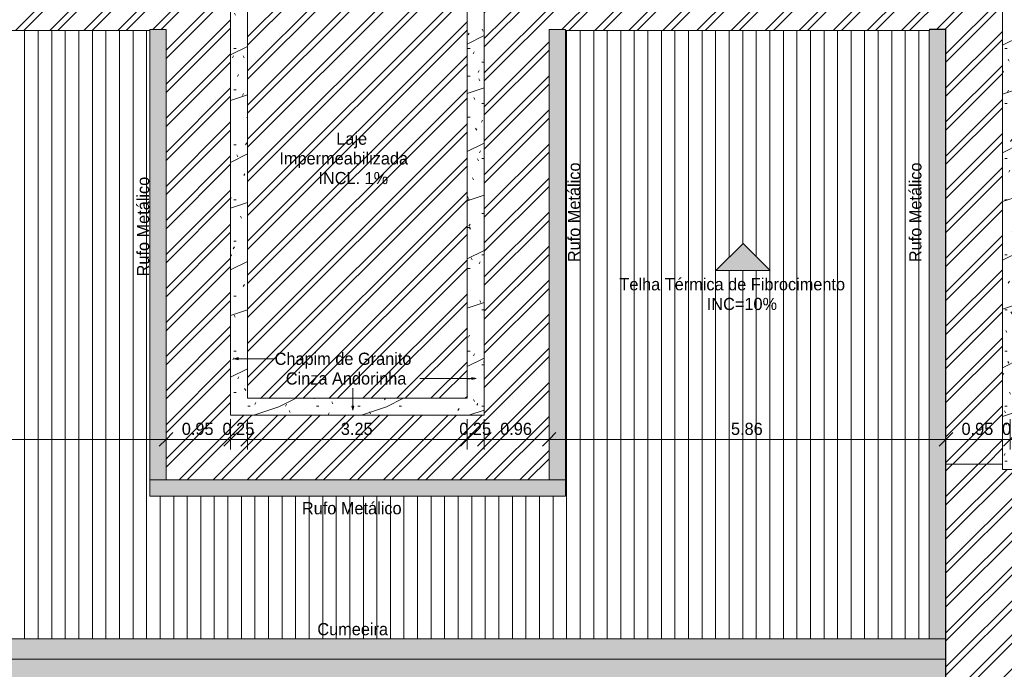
# Model space of a CAD drawing. Header units: millimetres. Extents: x -62808 to 71352, y -27667 to 33271.
# Tile 13 of 71: x -48273 to -33738, y 18669 to 28265. Entities that reach past the tile are written whole.
import ezdxf

# ---------------------------------------------------------------- set-up
doc = ezdxf.new("R2010")
doc.units = ezdxf.units.MM
for name, color, linetype, lineweight in [('A-ANNO-DIMS', 211, 'Continuous', 9), ('A-ANNO-DIMS-100', 211, 'Continuous', 9), ('A-DETL', 90, 'Continuous', 9), ('A-DETL-GENF', 92, 'Continuous', 50), ('A-FLOR', 192, 'Continuous', 18), ('A-GENM', 13, 'Continuous', 9), ('A-ROOF', 132, 'Continuous', 9), ('A-ROOF-OTLN', 132, 'Continuous', 9), ('A-ROOF-PATT', 132, 'Continuous', 9), ('G-ANNO-TEXT', 231, 'Continuous', 9)]:
    doc.layers.add(name, color=color, linetype=linetype, lineweight=lineweight)
doc.styles.add('Century Gothic', font='GOTHIC.TTF', dxfattribs={"height": 180})
doc.dimstyles.new('1_8mm_Century_Gothic', dxfattribs={"dimscale": 304.8, "dimtxt": 187.950289, "dimasz": 0.656168, "dimexe": 0.492126, "dimexo": 0.0625, "dimgap": 0.049213, "dimtad": 1, "dimlfac": 0.001, "dimrnd": 0.01, "dimzin": 0, "dimdsep": 46, "dimtxsty": 'Century Gothic', "dimblk1": 'OBLIQUE', "dimblk2": 'OBLIQUE', "dimsah": 1, "dimcen": 0.09, "dimdle": 0.492126, "dimazin": 0, "dimtfac": 1, "dimtdec": 4, "dimtix": 1, "dimtmove": 0, "dimatfit": 3, "dimfxl": 0.984252, "dimfxlon": 1, "dimtvp": 1, "dimtolj": 1, "dimtzin": 0, "dimarcsym": 2})
pattern_1 = [(0, (0, 0), (812.8, 203.2), [33.528, -576.072, 33.528, -576.072, -3251.2]), (0, (0, 0), (812.8, 203.2), [-1219.2, 33.528, -1185.672, 33.528, -576.072, -1422.4]), (0, (0, 0), (812.8, 203.2), [-3048, 33.528, -372.872, 33.528, -982.472]), (120, (304.8, 101.6), (-582.3764, 602.30545), [33.528, -576.072, 33.528, -576.072, -3251.2]), (120, (304.8, 101.6), (-582.3764, 602.30545), [-1219.2, 33.528, -1185.672, 33.528, -576.072, -1422.4]), (120, (304.8, 101.6), (-582.3764, 602.30545), [-3048, 33.528, -372.872, 33.528, -982.472]), (240, (406.4, 508), (-230.4236, -805.50545), [33.528, -576.072, 33.528, -576.072, -3251.2]), (240, (406.4, 508), (-230.4236, -805.50545), [-1219.2, 33.528, -1185.672, 33.528, -576.072, -1422.4]), (240, (406.4, 508), (-230.4236, -805.50545), [-3048, 33.528, -372.872, 33.528, -982.472])]
pattern_2 = [(216.87, (635, 1587.5), (4762.4943, 3175.0085), [793.75, -7143.75]), (206.565, (1587.5, 1111.25), (-1587.501, -1587.499), [1774.88, -1774.88]), (198.435, (1587.5, 317.5), (-3174.9975, -1587.503), [1004.024, -4016.09])]
pattern_3 = [(45, (0, 0), (-251.4472, 251.4472), []), (45, (0, 381), (-251.4472, 251.4472), [])]

# ---------------------------------------------------------------- blocks, each defined once
blk = doc.blocks.new('Calha1 - Calha-3499570-PLANTA DE IMPERMEABILIZAÇÃO - COBERTURA')
at = {"layer": 'A-GENM', "lineweight": 5}
for points in [[(-34845, 28122), (-34605, 28122), (-34600, 28127), (-34845, 28127)], [(-34600, 9512), (-34600, 28127), (-34605, 28122), (-34605, 9517)]]:
    blk.add_hatch(color=255, dxfattribs=at).paths.add_polyline_path(points)
h = blk.add_hatch(color=255, dxfattribs=at)
h.paths.add_polyline_path([(-34600, 9512), (-33608, 9512), (-33608, 9517), (-34600, 9517)])
h.paths.add_polyline_path([(-34232, 21700), (-33764, 21700), (-33764, 21702), (-34600, 21702), (-34600, 21700), (-34258, 21700)])
at = {"layer": 'A-GENM', "color": 130, "lineweight": 5}
for p, q in [((-34600, 28127), (-34605, 28122)), ((-34600, 21702), (-34600, 21700))]:
    blk.add_line(p, q, dxfattribs=at)
blk = doc.blocks.new('Cumeeira6 - Cumeeira-5176406-PLANTA DE IMPERMEABILIZAÇÃO - COBERTURA')
at = {"layer": 'A-ROOF', "lineweight": 5}
for points in [[(-34959, 18820), (-34607, 18821), (-34607, 19120), (-57905, 19120), (-57905, 18820), (-34978, 18820)], [(-34978, 18519), (-34607, 18519), (-34607, 18820), (-57905, 18820), (-57905, 18519), (-37022, 18519)]]:
    blk.add_hatch(color=31, dxfattribs=at).paths.add_polyline_path(points)
at = {"layer": 'A-ROOF', "color": 130, "lineweight": 5}
for p, q in [((-57707, 19120), (-34607, 19120)), ((-34607, 19120), (-34607, 18820)), ((-57905, 18820), (-34607, 18820)), ((-34607, 18820), (-34607, 18519))]:
    blk.add_line(p, q, dxfattribs=at)
blk = doc.blocks.new('CHAPIM6 - CHAPIM-5294490-PLANTA DE IMPERMEABILIZAÇÃO - COBERTURA')
at = {"layer": 'A-ROOF-PATT', "lineweight": 5}
h = blk.add_hatch(dxfattribs=at)
h.set_pattern_fill('FP_6', color=31, style=0, pattern_type=2)
h.set_pattern_definition(pattern_1)
h.paths.add_polyline_path([(-41665, 22422), (-41415, 22422), (-41415, 29555), (-41665, 29555), (-41665, 22672), (-44910, 22672), (-44910, 29530), (-45160, 29530), (-45160, 22422), (-41665, 22422)])
h = blk.add_hatch(dxfattribs=at)
h.set_pattern_fill('FP_18', color=31, style=0, pattern_type=2)
h.set_pattern_definition(pattern_2)
h.paths.add_polyline_path([(-41665, 22422), (-41415, 22422), (-41415, 29555), (-41665, 29555), (-41665, 22672), (-44910, 22672), (-44910, 29530), (-45160, 29530), (-45160, 22422), (-41665, 22422)])
at = {"layer": 'A-ROOF-OTLN', "color": 130, "lineweight": 5}
for p, q in [((-45160, 22422), (-45160, 29530)), ((-44910, 29530), (-44910, 22672)), ((-41665, 22672), (-41665, 29555)), ((-41415, 29555), (-41415, 22422)), ((-44910, 22672), (-41665, 22672)), ((-41415, 22422), (-45160, 22422))]:
    blk.add_line(p, q, dxfattribs=at)
blk = doc.blocks.new('CHAPIM9 - CHAPIM-5294550-PLANTA DE IMPERMEABILIZAÇÃO - COBERTURA')
at = {"layer": 'A-ROOF-PATT', "lineweight": 5}
h = blk.add_hatch(dxfattribs=at)
h.set_pattern_fill('FP_5', color=31, style=0, pattern_type=2)
h.set_pattern_definition(pattern_1)
h.paths.add_polyline_path([(-32934, 21621), (-30045, 21621), (-30045, 28918), (-33764, 28918), (-33764, 21621), (-33445, 21621)])
h.paths.add_polyline_path([(-30380, 21871), (-33514, 21871), (-33514, 28668), (-30295, 28668), (-30295, 28512), (-30285, 28512), (-30285, 21952), (-30295, 21952), (-30295, 21871)])
h = blk.add_hatch(dxfattribs=at)
h.set_pattern_fill('FP_18', color=31, style=0, pattern_type=2)
h.set_pattern_definition(pattern_2)
h.paths.add_polyline_path([(-32934, 21621), (-30045, 21621), (-30045, 28918), (-33764, 28918), (-33764, 21621), (-33445, 21621)])
h.paths.add_polyline_path([(-30380, 21871), (-33514, 21871), (-33514, 28668), (-30295, 28668), (-30295, 28512), (-30285, 28512), (-30285, 21952), (-30295, 21952), (-30295, 21871)])
at = {"layer": 'A-ROOF-OTLN', "color": 130, "lineweight": 5}
for p, q in [((-33764, 28918), (-30045, 28918)), ((-33764, 21621), (-33764, 28918)), ((-30045, 28918), (-30045, 21621)), ((-33514, 28668), (-33514, 21871)), ((-33514, 28668), (-30295, 28668)), ((-30295, 28512), (-30295, 28668)), ((-30295, 21871), (-30295, 21952)), ((-33514, 21871), (-30295, 21871)), ((-30045, 21621), (-33764, 21621))]:
    blk.add_line(p, q, dxfattribs=at)
blk = doc.blocks.new('BE-PMSa-MOD-ARQ-ESCOLA-EX-000-R_0056_rvt-1-PLANTA DE IMPERMEABILIZAÇÃO - COBERTURA')
at = {"layer": 'A-ROOF-OTLN', "lineweight": 5}
for points in [[(-46112, 21467), (-46112, 28122), (-46352, 28122), (-46352, 21467), (-46218, 21467)], [(-40217, 21467), (-40217, 28122), (-40457, 28122), (-40457, 21467)], [(-34607, 18820), (-34605, 18820), (-34605, 28122), (-34845, 28122), (-34845, 19120), (-34607, 19120), (-34607, 18820)], [(-43628, 21228), (-40217, 21228), (-40217, 21467), (-46352, 21467), (-46352, 21228), (-43663, 21228)], [(-40217, 21228), (-40217, 21228), (-40457, 21228)], [(-34845, 9517), (-34605, 9517), (-34605, 18820), (-34607, 18820), (-34607, 18519), (-34845, 18519), (-34845, 10008)]]:
    blk.add_hatch(color=254, dxfattribs=at).paths.add_polyline_path(points)
at = {"layer": 'A-ROOF-PATT', "lineweight": 5}
h = blk.add_hatch(dxfattribs=at)
h.set_pattern_fill('FP_7', color=31, style=0, pattern_type=2)
h.set_pattern_definition([(270, (0, 313.11), (200, 1e-14), [])])
h.paths.add_polyline_path([(-57707, 19120), (-34845, 19120), (-34845, 28107), (-40217, 28107), (-40217, 21228), (-46352, 21228), (-46352, 28107), (-57707, 28107), (-57707, 19167)])
h.paths.add_polyline_path([(-52195, 24208), (-51795, 24608), (-51395, 24208), (-51714, 24208)])
h.paths.add_polyline_path([(-37995, 24558), (-37595, 24958), (-37195, 24558), (-37739, 24558)])
at = {"layer": 'A-ROOF-OTLN', "color": 130, "lineweight": 5}
for p, q in [((-46352, 28107), (-46352, 21467)), ((-40217, 21467), (-40217, 28107)), ((-34845, 28122), (-34605, 28122)), ((-34845, 28107), (-34845, 19120)), ((-34605, 18820), (-34605, 28122)), ((-46112, 21467), (-46112, 25675)), ((-40457, 25675), (-40457, 21467)), ((-46112, 21467), (-46352, 21467)), ((-46352, 21228), (-46352, 21467)), ((-40217, 21467), (-46352, 21467)), ((-40217, 21467), (-40457, 21467)), ((-40217, 21467), (-40217, 21228)), ((-46352, 21228), (-46352, 21228)), ((-46352, 21228), (-40217, 21228)), ((-40217, 21228), (-40217, 21228)), ((-34605, 18820), (-34607, 18820)), ((-34605, 9517), (-34605, 18820))]:
    blk.add_line(p, q, dxfattribs=at)
at = {"layer": 'A-GENM', "color": 90, "lineweight": 5}
blk.add_blockref('Calha1 - Calha-3499570-PLANTA DE IMPERMEABILIZAÇÃO - COBERTURA', (0, 0), dxfattribs=at)
at = {"layer": 'A-ROOF', "color": 90, "lineweight": 5}
for name in ['CHAPIM6 - CHAPIM-5294490-PLANTA DE IMPERMEABILIZAÇÃO - COBERTURA', 'CHAPIM9 - CHAPIM-5294550-PLANTA DE IMPERMEABILIZAÇÃO - COBERTURA', 'Cumeeira6 - Cumeeira-5176406-PLANTA DE IMPERMEABILIZAÇÃO - COBERTURA']:
    blk.add_blockref(name, (0, 0), dxfattribs=at)
blk = doc.blocks.new('DIMBLOCK37-PLANTA DE IMPERMEABILIZAÇÃO - COBERTURA')
at = {"layer": 'A-ANNO-DIMS-100', "transparency": 16777216}
for p, q in [((-57905, 22365), (-57905, 21915)), ((-57905, 22065), (-57905, 22365)), ((-46112, 22365), (-46112, 21915)), ((-46112, 22065), (-46112, 22365)), ((-57905, 22065), (-57805, 22165)), ((-46112, 22065), (-46012, 22165)), ((-58055, 22065), (-46112, 22065)), ((-57905, 22065), (-58005, 21965)), ((-46112, 22065), (-46212, 21965))]:
    blk.add_line(p, q, dxfattribs=at)
at = {"layer": 'A-ANNO-DIMS-100', "color": 0, "transparency": 16777216, "insert": (-52323, 22311), "char_height": 180, "width": 755.38, "attachment_point": 1, "line_spacing_factor": 0.984502, "style": 'Century Gothic'}
blk.add_mtext('11.79', dxfattribs=at)
blk = doc.blocks.new('_Oblique')
at = {"color": 0, "linetype": 'ByBlock', "lineweight": -2}
blk.add_line((-0.5, -0.5), (0.5, 0.5), dxfattribs=at)
blk = doc.blocks.new('DIMBLOCK38-PLANTA DE IMPERMEABILIZAÇÃO - COBERTURA')
at = {"layer": 'A-ANNO-DIMS-100', "transparency": 16777216}
for p, q in [((-46112, 22365), (-46112, 21915)), ((-46112, 22065), (-46112, 22365)), ((-45160, 22365), (-45160, 21915)), ((-45160, 22065), (-45160, 22365)), ((-46112, 22065), (-46012, 22165)), ((-45160, 22065), (-45060, 22165)), ((-46112, 22065), (-46212, 21965)), ((-46112, 22065), (-45160, 22065)), ((-45160, 22065), (-45260, 21965))]:
    blk.add_line(p, q, dxfattribs=at)
at = {"layer": 'A-ANNO-DIMS-100', "color": 0, "transparency": 16777216, "insert": (-45880, 22311), "char_height": 180, "width": 587.12, "attachment_point": 1, "line_spacing_factor": 0.984502, "style": 'Century Gothic'}
blk.add_mtext('0.95', dxfattribs=at)
blk = doc.blocks.new('DIMBLOCK39-PLANTA DE IMPERMEABILIZAÇÃO - COBERTURA')
at = {"layer": 'A-ANNO-DIMS-100', "transparency": 16777216}
for p, q in [((-45160, 22365), (-45160, 21915)), ((-45160, 22065), (-45160, 22365)), ((-44910, 22365), (-44910, 21915)), ((-44910, 22065), (-44910, 22365)), ((-45160, 22065), (-45060, 22165)), ((-44910, 22065), (-44810, 22165)), ((-45160, 22065), (-45260, 21965)), ((-45160, 22065), (-44910, 22065)), ((-44910, 22065), (-45010, 21965))]:
    blk.add_line(p, q, dxfattribs=at)
at = {"layer": 'A-ANNO-DIMS-100', "color": 0, "transparency": 16777216, "insert": (-45279, 22311), "char_height": 180, "width": 587.12, "attachment_point": 1, "line_spacing_factor": 0.984502, "style": 'Century Gothic'}
blk.add_mtext('0.25', dxfattribs=at)
blk = doc.blocks.new('DIMBLOCK40-PLANTA DE IMPERMEABILIZAÇÃO - COBERTURA')
at = {"layer": 'A-ANNO-DIMS-100', "transparency": 16777216}
for p, q in [((-44910, 22365), (-44910, 21915)), ((-44910, 22065), (-44910, 22365)), ((-41665, 22365), (-41665, 21915)), ((-41665, 22065), (-41665, 22365)), ((-44910, 22065), (-44810, 22165)), ((-41665, 22065), (-41565, 22165)), ((-44910, 22065), (-45010, 21965)), ((-44910, 22065), (-41665, 22065)), ((-41665, 22065), (-41765, 21965))]:
    blk.add_line(p, q, dxfattribs=at)
at = {"layer": 'A-ANNO-DIMS-100', "color": 0, "transparency": 16777216, "insert": (-43532, 22311), "char_height": 180, "width": 587.12, "attachment_point": 1, "line_spacing_factor": 0.984502, "style": 'Century Gothic'}
blk.add_mtext('3.25', dxfattribs=at)
blk = doc.blocks.new('DIMBLOCK41-PLANTA DE IMPERMEABILIZAÇÃO - COBERTURA')
at = {"layer": 'A-ANNO-DIMS-100', "transparency": 16777216}
for p, q in [((-41665, 22365), (-41665, 21915)), ((-41665, 22065), (-41665, 22365)), ((-41415, 22365), (-41415, 21915)), ((-41415, 22065), (-41415, 22365)), ((-41665, 22065), (-41565, 22165)), ((-41415, 22065), (-41315, 22165)), ((-41665, 22065), (-41765, 21965)), ((-41665, 22065), (-41415, 22065)), ((-41415, 22065), (-41515, 21965))]:
    blk.add_line(p, q, dxfattribs=at)
at = {"layer": 'A-ANNO-DIMS-100', "color": 0, "transparency": 16777216, "insert": (-41784, 22311), "char_height": 180, "width": 587.12, "attachment_point": 1, "line_spacing_factor": 0.984502, "style": 'Century Gothic'}
blk.add_mtext('0.25', dxfattribs=at)
blk = doc.blocks.new('DIMBLOCK42-PLANTA DE IMPERMEABILIZAÇÃO - COBERTURA')
at = {"layer": 'A-ANNO-DIMS-100', "transparency": 16777216}
for p, q in [((-41415, 22365), (-41415, 21915)), ((-41415, 22065), (-41415, 22365)), ((-40457, 22365), (-40457, 21915)), ((-40457, 22065), (-40457, 22365)), ((-41415, 22065), (-41315, 22165)), ((-40457, 22065), (-40357, 22165)), ((-41415, 22065), (-41515, 21965)), ((-41415, 22065), (-40457, 22065)), ((-40457, 22065), (-40557, 21965))]:
    blk.add_line(p, q, dxfattribs=at)
at = {"layer": 'A-ANNO-DIMS-100', "color": 0, "transparency": 16777216, "insert": (-41180, 22311), "char_height": 180, "width": 587.12, "attachment_point": 1, "line_spacing_factor": 0.984502, "style": 'Century Gothic'}
blk.add_mtext('0.96', dxfattribs=at)
blk = doc.blocks.new('DIMBLOCK43-PLANTA DE IMPERMEABILIZAÇÃO - COBERTURA')
at = {"layer": 'A-ANNO-DIMS-100', "transparency": 16777216}
for p, q in [((-40457, 22365), (-40457, 21915)), ((-40457, 22065), (-40457, 22365)), ((-34600, 22365), (-34600, 21915)), ((-34600, 22065), (-34600, 22365)), ((-40457, 22065), (-40357, 22165)), ((-34600, 22065), (-34500, 22165)), ((-40457, 22065), (-40557, 21965)), ((-40457, 22065), (-34600, 22065)), ((-34600, 22065), (-34700, 21965))]:
    blk.add_line(p, q, dxfattribs=at)
at = {"layer": 'A-ANNO-DIMS-100', "color": 0, "transparency": 16777216, "insert": (-37773, 22311), "char_height": 180, "width": 587.12, "attachment_point": 1, "line_spacing_factor": 0.984502, "style": 'Century Gothic'}
blk.add_mtext('5.86', dxfattribs=at)
blk = doc.blocks.new('DIMBLOCK44-PLANTA DE IMPERMEABILIZAÇÃO - COBERTURA')
at = {"layer": 'A-ANNO-DIMS-100', "transparency": 16777216}
for p, q in [((-34600, 22365), (-34600, 21915)), ((-34600, 22065), (-34600, 22365)), ((-33652, 22365), (-33652, 21915)), ((-33652, 22065), (-33652, 22365)), ((-34600, 22065), (-34500, 22165)), ((-33652, 22065), (-33552, 22165)), ((-34600, 22065), (-34700, 21965)), ((-34600, 22065), (-33652, 22065)), ((-33652, 22065), (-33752, 21965))]:
    blk.add_line(p, q, dxfattribs=at)
at = {"layer": 'A-ANNO-DIMS-100', "color": 0, "transparency": 16777216, "insert": (-34370, 22311), "char_height": 180, "width": 587.12, "attachment_point": 1, "line_spacing_factor": 0.984502, "style": 'Century Gothic'}
blk.add_mtext('0.95', dxfattribs=at)
blk = doc.blocks.new('DIMBLOCK45-PLANTA DE IMPERMEABILIZAÇÃO - COBERTURA')
at = {"layer": 'A-ANNO-DIMS-100', "transparency": 16777216}
for p, q in [((-33652, 22365), (-33652, 21915)), ((-33652, 22065), (-33652, 22365)), ((-33402, 22365), (-33402, 21915)), ((-33402, 22065), (-33402, 22365)), ((-33652, 22065), (-33552, 22165)), ((-33402, 22065), (-33302, 22165)), ((-33652, 22065), (-33752, 21965)), ((-33652, 22065), (-33402, 22065)), ((-33402, 22065), (-33502, 21965))]:
    blk.add_line(p, q, dxfattribs=at)
at = {"layer": 'A-ANNO-DIMS-100', "color": 0, "transparency": 16777216, "insert": (-33772, 22311), "char_height": 180, "width": 587.12, "attachment_point": 1, "line_spacing_factor": 0.984502, "style": 'Century Gothic'}
blk.add_mtext('0.25', dxfattribs=at)

msp = doc.modelspace()

# ---------------------------------------------------------------- hatches: boundary and pattern name
at = {"layer": 'A-DETL-GENF'}
msp.add_hatch(color=7, dxfattribs=at).paths.add_polyline_path([(-37995.035, 24557.659), (-37195.035, 24557.659), (-37595.035, 24957.659)])
at = {"layer": 'A-FLOR'}
h = msp.add_hatch(dxfattribs=at)
h.set_pattern_fill('FP_1', color=5, style=0, pattern_type=2)
h.set_pattern_definition(pattern_3)
h.paths.add_polyline_path([(10905.45, 21467.33), (16560.45, 21467.33), (16560.45, 28121.882), (16800.45, 28121.882), (16800.45, 28106.882), (23160.45, 28106.882), (23160.45, 28121.882), (23280.45, 28121.882), (23280.45, 29581.882), (19654.453, 29581.882), (19654.453, 29530.223), (19306.453, 29530.223), (19306.453, 29581.882), (15670.45, 29581.882), (15670.45, 29106.882), (15606.202, 29106.882), (15606.202, 25348.723), (15635.453, 25348.723), (15635.453, 25054.723), (15605.45, 25054.723), (15605.45, 22421.882), (11860.45, 22421.882), (11860.45, 25054.723), (11830.453, 25054.723), (11830.453, 25348.723), (11860.45, 25348.723), (11860.45, 29101.882), (11795.45, 29101.882), (11795.45, 29581.882), (4145.453, 29581.882), (4145.453, 29554.723), (3905.45, 29554.723), (3905.45, 29509.723), (3800.453, 29509.723), (3800.453, 29581.882), (934.453, 29581.469), (934.453, 29485.223), (805.45, 29485.223), (805.45, 29530.223), (541.453, 29530.223), (541.453, 29581.882), (-3108.047, 29581.882), (-3108.047, 29530.223), (-3456.047, 29530.223), (-3456.047, 29581.882), (-7105.547, 29581.882), (-7105.547, 29530.223), (-7159.55, 29529.488), (-7159.55, 25348.723), (-7129.547, 25348.723), (-7129.547, 25054.723), (-7159.55, 25054.723), (-7159.55, 22421.882), (-10984.55, 22421.882), (-10984.55, 29581.882), (-18619.547, 29581.877), (-18619.55, 29554.723), (-18649.55, 29554.723), (-18649.55, 25348.723), (-18619.547, 25348.723), (-18619.547, 25054.723), (-18649.55, 25054.723), (-18649.55, 22421.882), (-22394.55, 22421.882), (-22394.55, 25054.723), (-22424.547, 25054.723), (-22424.547, 25348.723), (-22394.55, 25348.723), (-22394.55, 29106.882), (-22509.55, 29106.882), (-22509.55, 29581.882), (-26095.547, 29581.882), (-26095.547, 29530.223), (-26443.547, 29530.223), (-26443.547, 29581.882), (-30090.547, 29581.882), (-30090.547, 29530.223), (-30119.55, 29530.223), (-30119.55, 28918.132), (-30044.55, 28918.132), (-30044.55, 28761.882), (-30034.55, 28761.882), (-30034.55, 21699.507), (-29147.05, 21699.507), (-29147.05, 28106.4), (-23589.55, 28106.882), (-23589.55, 28121.882), (-23349.55, 28121.882), (-23349.102, 21467.33), (-17694.55, 21467.33), (-17694.55, 28121.882), (-11854.55, 28121.882), (-11854.142, 21467.33), (-6204.55, 21467.33), (-6204.55, 28121.882), (-5964.55, 28121.882), (-5964.55, 28106.882), (10665.45, 28106.882), (10665.45, 28121.882), (10905.45, 28121.882), (10905.45, 21494.803)])
h.paths.add_polyline_path([(-43662.471, 21467.33), (-40457.05, 21467.33), (-40457.05, 28121.882), (-40217.05, 28121.882), (-40217.05, 28106.882), (-34844.55, 28106.882), (-34844.55, 28126.882), (-34599.55, 28126.882), (-34599.55, 21701.882), (-33763.547, 21701.882), (-33763.547, 28918.132), (-33612.05, 28918.132), (-33612.05, 29530.223), (-33704.547, 29530.223), (-33704.547, 29581.882), (-41384.547, 29581.882), (-41384.547, 29554.723), (-41414.55, 29554.723), (-41414.55, 22421.882), (-45159.55, 22421.882), (-45159.55, 29521.882), (-45204.55, 29521.882), (-45204.55, 29530.223), (-45213.547, 29530.223), (-45213.547, 29581.882), (-49853.187, 29581.882), (-49853.187, 29527.735), (-50203.187, 29527.735), (-50203.187, 29581.882), (-57845.422, 29581.882), (-57845.422, 29526.723), (-57904.55, 29526.723), (-57904.55, 28121.882), (-57707.05, 28121.882), (-57707.05, 28106.882), (-46352.05, 28106.882), (-46352.05, 28121.882), (-46112.05, 28121.882), (-46111.603, 21467.33), (-43663.367, 21467.33)])
h.paths.add_polyline_path([(11825.45, 29131.882), (11860.45, 29131.882), (11860.45, 29530.223), (11825.45, 29530.223), (11825.45, 29152.686)])
h.paths.add_polyline_path([(-22394.55, 29136.882), (-22394.55, 29530.223), (-22448.547, 29530.223), (-22448.547, 29581.882), (-22479.55, 29581.882), (-22479.55, 29136.882), (-22461.082, 29136.882)])
h.paths.add_polyline_path([(15606.202, 29136.882), (15640.45, 29136.882), (15639.453, 29530.223), (15606.202, 29530.223), (15606.202, 29152.686)])
h.paths.add_polyline_path([(-50183.187, 29547.735), (-50183.047, 29547.875), (-50183.047, 29563.223), (-50049.597, 29563.678), (-50051.437, 29563.235), (-50183.187, 29563.223)])
h = msp.add_hatch(dxfattribs=at)
h.set_pattern_fill('FP_1', color=214, style=0, pattern_type=2)
h.set_pattern_definition(pattern_3)
h.paths.add_polyline_path([(-44909.55, 22671.882), (-41664.55, 22671.889), (-41664.55, 29554.723), (-41684.547, 29554.723), (-41684.547, 29574.723), (-44865.547, 29574.723), (-44865.547, 29530.223), (-44909.55, 29530.223), (-44909.55, 23026.38)])
h.paths.add_polyline_path([(13301.804, 22671.882), (15347.947, 22671.882), (15347.947, 29530.223), (15266.453, 29530.223), (15266.453, 29581.882), (12154.453, 29581.882), (12154.453, 29530.223), (12110.45, 29530.223), (12110.45, 22671.882), (13046.36, 22671.882)])
h.paths.add_polyline_path([(-7900.476, 22671.882), (-7411.958, 22671.882), (-7411.958, 29530.223), (-7453.547, 29530.223), (-7453.547, 29581.882), (-10629.547, 29581.882), (-10629.547, 29554.723), (-10707.05, 29554.723), (-10707.05, 22671.882), (-8411.375, 22671.882)])
h.paths.add_polyline_path([(-20672.937, 22671.882), (-18919.55, 22671.882), (-18919.55, 29574.723), (-22100.547, 29574.723), (-22100.547, 29530.223), (-22144.55, 29530.223), (-22144.55, 22671.882), (-20939.272, 22671.882)])
h = msp.add_hatch(dxfattribs=at)
h.set_pattern_fill('FP_1', color=214, style=0, pattern_type=2)
h.set_pattern_definition(pattern_3)
h.paths.add_polyline_path([(-34599.55, 9517.282), (-29147.05, 9517.282), (-29147.05, 21699.507), (-30044.55, 21699.507), (-30044.55, 21621.442), (-33763.547, 21621.442), (-33763.547, 21699.507), (-34599.55, 21699.507), (-34599.55, 10007.978)])
at = {"layer": 'G-ANNO-TEXT'}
for points in [[(-45106.097, 23256.507), (-45046.097, 23240.43), (-45046.097, 23272.584)], [(-41536.55, 22965.466), (-41596.55, 22981.543), (-41596.55, 22949.389)], [(-43354.288, 22498.357), (-43338.211, 22558.357), (-43370.365, 22558.357)]]:
    msp.add_hatch(color=250, dxfattribs=at).paths.add_polyline_path(points)

# ---------------------------------------------------------------- linework, layer by layer
at = {"layer": 'A-DETL'}
for p, q in [((-37595.035, 24957.659), (-37995.035, 24557.659)), ((-37195.035, 24557.659), (-37595.035, 24957.659)), ((-37995.035, 24557.659), (-37195.035, 24557.659))]:
    msp.add_line(p, q, dxfattribs=at)
at = {"layer": 'A-FLOR'}
for p, q in [((-57707.05, 28106.882), (-46352.05, 28106.882)), ((-46352.05, 28106.882), (-46352.05, 28121.882)), ((-46352.05, 28121.882), (-46112.05, 28121.882)), ((-46112.05, 28121.882), (-46112.05, 25674.626)), ((-40457.05, 25674.626), (-40457.05, 28121.882)), ((-40457.05, 28121.882), (-40217.05, 28121.882)), ((-40217.05, 28121.882), (-40217.05, 28106.882)), ((-40217.05, 28106.882), (-34844.55, 28106.882)), ((-34844.55, 28106.882), (-34844.55, 28126.882)), ((-34844.55, 28126.882), (-34599.55, 28126.882)), ((-34599.55, 28126.882), (-34599.55, 21701.882)), ((-34599.55, 21701.882), (-33763.547, 21701.882)), ((-33763.547, 21699.507), (-34599.55, 21699.507)), ((-34599.55, 21699.507), (-34599.55, 9517.282))]:
    msp.add_line(p, q, dxfattribs=at)
at = {"layer": 'G-ANNO-TEXT', "color": 250}
for p, q in [((-45046.097, 23272.584), (-45106.097, 23256.507)), ((-45106.097, 23256.507), (-45046.097, 23240.43)), ((-45106.097, 23256.507), (-44516.552, 23256.507)), ((-45046.097, 23240.43), (-45046.097, 23272.584)), ((-44516.552, 23256.507), (-44509.937, 23256.507)), ((-42192.025, 22965.466), (-42366.812, 22965.466)), ((-41536.55, 22965.466), (-42192.025, 22965.466)), ((-41536.55, 22965.466), (-41596.55, 22981.543)), ((-41596.55, 22981.543), (-41596.55, 22949.389)), ((-41596.55, 22949.389), (-41536.55, 22965.466)), ((-43354.288, 22498.357), (-43354.288, 22822.632)), ((-43338.211, 22558.357), (-43370.365, 22558.357)), ((-43370.365, 22558.357), (-43354.288, 22498.357)), ((-43354.288, 22498.357), (-43338.211, 22558.357))]:
    msp.add_line(p, q, dxfattribs=at)

# ---------------------------------------------------------------- block references
at = {"lineweight": 5}
msp.add_blockref('BE-PMSa-MOD-ARQ-ESCOLA-EX-000-R_0056_rvt-1-PLANTA DE IMPERMEABILIZAÇÃO - COBERTURA', (0, 0), dxfattribs=at)

# ---------------------------------------------------------------- texts
at = {"layer": 'G-ANNO-TEXT', "color": 7, "char_height": 180, "attachment_point": 1, "style": 'Century Gothic'}
for s, insert, width in [('Laje ', (-43599.236, 26597.353), 665.40062), ('Impermeabilizada', (-44439.288, 26306.311), 2621.51813), ('INCL. 1%', (-43863.82, 26015.27), 1234.59875), ('Telha Térmica de Fibrocimento ', (-39419.851, 24446.989), 4481.43312), ('INC=10%', (-38130.007, 24155.947), 1282.7), ('Chapim de Granito ', (-44509.937, 23346.507), 2805.90625), ('Cinza Andorinha', (-44344.573, 23055.466), 2397.04563), ('Rufo Metálico', (-44106.966, 21138.91), 1988.185), ('Cumeeira', (-43878.966, 19352.776), 1435.02063)]:
    msp.add_mtext(s, dxfattribs=dict(at, insert=insert, width=width))
at = {"layer": 'G-ANNO-TEXT', "color": 7, "char_height": 180, "width": 1988.185, "attachment_point": 1, "rotation": 90, "style": 'Century Gothic'}
for insert in [(-40179.725, 24683.483), (-35141.875, 24683.483), (-46541.875, 24472.753)]:
    msp.add_mtext('Rufo Metálico', dxfattribs=dict(at, insert=insert))

# ---------------------------------------------------------------- dimensions: what is measured, and where the dimension line sits
at = {"layer": 'A-ANNO-DIMS'}
for base, p1, p2, override, picture, middle in [((-46112.05, 22065.375), (-57904.55, 22365.375), (-46112.05, 22365.375), {"dimpost": '<>', "dimfxl": 11792.500004}, 'DIMBLOCK37-PLANTA DE IMPERMEABILIZAÇÃO - COBERTURA', (-52008.3, 22174.903)), ((-45159.55, 22065.375), (-46112.05, 22365.375), (-45159.55, 22365.375), {"dimpost": '<>', "dimfxl": 952.499996}, 'DIMBLOCK38-PLANTA DE IMPERMEABILIZAÇÃO - COBERTURA', (-45635.8, 22174.903)), ((-44909.55, 22065.375), (-45159.55, 22365.375), (-44909.55, 22365.375), {"dimpost": '<>', "dimfxl": 250}, 'DIMBLOCK39-PLANTA DE IMPERMEABILIZAÇÃO - COBERTURA', (-45034.55, 22174.903)), ((-41664.547, 22065.375), (-44909.55, 22365.375), (-41664.547, 22365.375), {"dimpost": '<>', "dimfxl": 3245.003176}, 'DIMBLOCK40-PLANTA DE IMPERMEABILIZAÇÃO - COBERTURA', (-43287.048, 22174.903)), ((-41414.55, 22065.375), (-41664.547, 22365.375), (-41414.55, 22365.375), {"dimpost": '<>', "dimfxl": 249.996833}, 'DIMBLOCK41-PLANTA DE IMPERMEABILIZAÇÃO - COBERTURA', (-41539.548, 22174.903)), ((-40457.05, 22065.375), (-41414.55, 22365.375), (-40457.05, 22365.375), {"dimpost": '<>', "dimfxl": 957.499996}, 'DIMBLOCK42-PLANTA DE IMPERMEABILIZAÇÃO - COBERTURA', (-40935.8, 22174.903)), ((-34599.55, 22065.375), (-40457.05, 22365.375), (-34599.55, 22365.375), {"dimpost": '<>', "dimfxl": 5857.5}, 'DIMBLOCK43-PLANTA DE IMPERMEABILIZAÇÃO - COBERTURA', (-37528.3, 22174.903)), ((-33652.05, 22065.375), (-34599.55, 22365.375), (-33652.05, 22365.375), {"dimpost": '<>', "dimfxl": 947.5}, 'DIMBLOCK44-PLANTA DE IMPERMEABILIZAÇÃO - COBERTURA', (-34125.8, 22174.903)), ((-33402.05, 22065.375), (-33652.05, 22365.375), (-33402.05, 22365.375), {"dimpost": '<>', "dimfxl": 250}, 'DIMBLOCK45-PLANTA DE IMPERMEABILIZAÇÃO - COBERTURA', (-33527.05, 22174.903))]:
    dim = msp.add_linear_dim(base=base, p1=p1, p2=p2, dimstyle='1_8mm_Century_Gothic', override=override, dxfattribs=at)
    dim.commit()
    dim.dimension.update_dxf_attribs({"geometry": picture, "text_midpoint": middle})

doc.saveas('drawing.dxf')
